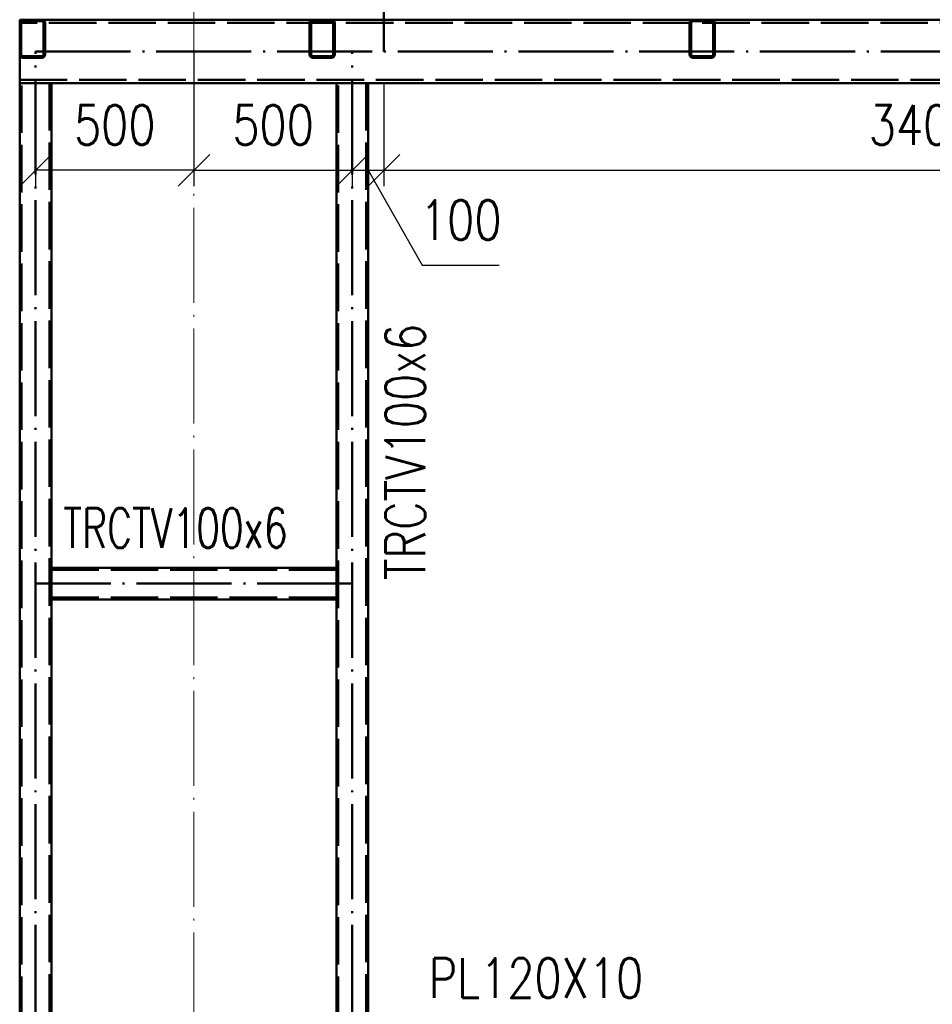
# Paper-space layout 'Layout1' of a CAD drawing. Extents: x -2 to 1380, y -36 to 422.
# Tile 14 of 54: x 429 to 486, y 182 to 244. Entities that reach past the tile are written whole.
import ezdxf

# ---------------------------------------------------------------- set-up
doc = ezdxf.new("R2010")
doc.units = 0
for name, pattern in [('ACAD_ISO02W100', [15, 12, -3]), ('ACAD_ISO04W100', [30.5, 24, -3, 0.5, -3]), ('HP_01_CER_B', [8, 5, -1, 1, -1])]:
    doc.linetypes.add(name, pattern=pattern)
doc.layers.get('0').update_dxf_attribs({"linetype": 'CONTINUOUS'})
doc.layers.get('DEFPOINTS').update_dxf_attribs({"color": 132, "linetype": 'CONTINUOUS'})
for name, color, linetype, lineweight in [('SS_1.ET-HALA_TaO-RASTR', 7, 'HP_01_CER_B', 13), ('SS_2.ET-HALA_TaO-PRISTAVBA-VNITRNI_KCE', 190, 'CONTINUOUS', 50), ('SS_KOTY', 3, 'CONTINUOUS', 25), ('SS_POPIS_PROFILU', 13, 'CONTINUOUS', 25), ('SS_SRAFY', 8, 'CONTINUOUS', 18)]:
    doc.layers.add(name, color=color, linetype=linetype, lineweight=lineweight)
doc.styles.add('ROMANS', font='romans.shx', dxfattribs={"width": 0.8})
doc.styles.add('romans.shx', font='romans.shx', dxfattribs={"height": 5})
doc.dimstyles.new('A-1_(2.5)_50AS', dxfattribs={"dimtxt": 2.5, "dimasz": 2, "dimexe": 1, "dimexo": 2, "dimgap": 0, "dimtad": 0, "dimdec": 1, "dimlfac": 50, "dimrnd": 1, "dimtxsty": 'ROMANS', "dimblk1": 'OBLIQUE', "dimblk2": 'OBLIQUE', "dimsah": 1, "dimcen": 2, "dimclrd": 256, "dimclre": 256, "dimclrt": 256, "dimadec": 1, "dimazin": 2, "dimtfac": 0.714286, "dimtdec": 1, "dimtmove": 0, "dimatfit": 3, "dimldrblk": 'OPEN', "dimfxl": 1, "dimtvp": 1.142857, "dimtfill": 1, "dimtolj": 1, "dimlwd": -1, "dimlwe": -1, "dimarcsym": 0})
pattern_1 = [(45, (430.83077, 66.093935), (-0.04490128, 0.04490128), [])]

# ---------------------------------------------------------------- blocks, each defined once
blk = doc.blocks.new('_Oblique')
at = {"color": 0, "linetype": 'ByBlock', "lineweight": -2}
blk.add_line((-0.5, -0.5), (0.5, 0.5), dxfattribs=at)
blk = doc.blocks.new('*D43')
at = {"layer": 'DEFPOINTS', "color": 0, "transparency": 16777216}
for p in [(372.432, 240.094), (428.531, 240.094, -268691.9), (388.531, 168.094, -268681.5)]:
    blk.add_point(p, dxfattribs=at)
at = {"layer": 'SS_KOTY', "transparency": 16777216}
for p, q in [((426.531, 240.094), (371.432, 240.094)), ((372.432, 168.094), (372.432, 240.094)), ((386.531, 168.094), (371.432, 168.094))]:
    blk.add_line(p, q, dxfattribs=at)
at = {"layer": 'SS_KOTY', "transparency": 16777216, "xscale": 2, "yscale": 2, "zscale": 2}
for p, rotation in [((372.432, 240.094), 90), ((372.432, 168.094), 270)]:
    blk.add_blockref('_Oblique', p, dxfattribs=dict(at, rotation=rotation))
at = {"layer": 'SS_KOTY', "transparency": 16777216, "insert": (369.575, 204.094), "char_height": 2.5, "attachment_point": 5, "rotation": 90, "style": 'ROMANS', "bg_fill": 3, "box_fill_scale": 1.1, "bg_fill_color": 256, "bg_fill_true_color": 13158600, "bg_fill_transparency": 0}
blk.add_mtext('\\A1;3600', dxfattribs=at)
blk = doc.blocks.new('_OPEN')
at = {"color": 0, "linetype": 'ByBlock'}
for p, q in [((-1, 0.167), (0, 0)), ((0, 0), (-1, -0.167)), ((0, 0), (-1, 0))]:
    blk.add_line(p, q, dxfattribs=at)
blk = doc.blocks.new('*D44')
at = {"layer": 'DEFPOINTS', "color": 0, "transparency": 16777216}
for p in [(372.432, 244.094), (428.531, 244.094, -268691.9), (428.531, 240.094, -268691.9)]:
    blk.add_point(p, dxfattribs=at)
at = {"layer": 'SS_KOTY', "transparency": 16777216}
for p, q in [((372.432, 244.094), (372.432, 251.237)), ((426.531, 244.094), (371.432, 244.094)), ((372.432, 240.094), (372.432, 244.094)), ((426.531, 240.094), (371.432, 240.094))]:
    blk.add_line(p, q, dxfattribs=at)
at = {"layer": 'SS_KOTY', "transparency": 16777216, "xscale": 2, "yscale": 2, "zscale": 2}
for p, rotation in [((372.432, 244.094), 90), ((372.432, 240.094), 270)]:
    blk.add_blockref('_Oblique', p, dxfattribs=dict(at, rotation=rotation))
at = {"layer": 'SS_KOTY', "transparency": 16777216, "insert": (369.575, 248.665), "char_height": 2.5, "attachment_point": 5, "rotation": 90, "style": 'ROMANS', "bg_fill": 3, "box_fill_scale": 1.1, "bg_fill_color": 256, "bg_fill_true_color": 13158600, "bg_fill_transparency": 0}
blk.add_mtext('\\A1;200', dxfattribs=at)
blk = doc.blocks.new('*D45')
at = {"layer": 'DEFPOINTS', "color": 0, "transparency": 16777216}
for p in [(439.531, 244.094), (429.531, 242.094, -268692.9), (429.531, 234.593)]:
    blk.add_point(p, dxfattribs=at)
at = {"layer": 'SS_KOTY', "transparency": 16777216}
for p, q in [((439.531, 242.094), (439.531, 233.593)), ((429.531, 240.094), (429.531, 233.593)), ((439.531, 234.593), (429.531, 234.593))]:
    blk.add_line(p, q, dxfattribs=at)
at = {"layer": 'SS_KOTY', "transparency": 16777216, "xscale": 2, "yscale": 2, "zscale": 2, "rotation": 180}
blk.add_blockref('_Oblique', (429.531, 234.593), dxfattribs=at)
at = {"layer": 'SS_KOTY', "transparency": 16777216, "xscale": 2, "yscale": 2, "zscale": 2}
blk.add_blockref('_Oblique', (439.531, 234.593), dxfattribs=at)
at = {"layer": 'SS_KOTY', "transparency": 16777216, "insert": (434.531, 237.45), "char_height": 2.5, "attachment_point": 5, "style": 'ROMANS', "bg_fill": 3, "box_fill_scale": 1.1, "bg_fill_color": 256, "bg_fill_true_color": 13158600, "bg_fill_transparency": 0}
blk.add_mtext('\\A1;500', dxfattribs=at)
blk = doc.blocks.new('*D46')
at = {"layer": 'DEFPOINTS', "color": 0, "transparency": 16777216}
for p in [(439.531, 244.094), (449.531, 242.094, -268692.9), (449.531, 234.593)]:
    blk.add_point(p, dxfattribs=at)
at = {"layer": 'SS_KOTY', "transparency": 16777216}
for p, q in [((439.531, 242.094), (439.531, 233.593)), ((449.531, 240.094), (449.531, 233.593)), ((439.531, 234.593), (449.531, 234.593))]:
    blk.add_line(p, q, dxfattribs=at)
at = {"layer": 'SS_KOTY', "transparency": 16777216, "xscale": 2, "yscale": 2, "zscale": 2, "rotation": 180}
blk.add_blockref('_Oblique', (439.531, 234.593), dxfattribs=at)
at = {"layer": 'SS_KOTY', "transparency": 16777216, "xscale": 2, "yscale": 2, "zscale": 2}
blk.add_blockref('_Oblique', (449.531, 234.593), dxfattribs=at)
at = {"layer": 'SS_KOTY', "transparency": 16777216, "insert": (444.531, 237.45), "char_height": 2.5, "attachment_point": 5, "style": 'ROMANS', "bg_fill": 3, "box_fill_scale": 1.1, "bg_fill_color": 256, "bg_fill_true_color": 13158600, "bg_fill_transparency": 0}
blk.add_mtext('\\A1;500', dxfattribs=at)
blk = doc.blocks.new('*D47')
at = {"layer": 'DEFPOINTS', "color": 0, "transparency": 16777216}
for p in [(449.531, 242.094, -268692.9), (451.531, 242.094, -268692.9), (451.531, 234.593)]:
    blk.add_point(p, dxfattribs=at)
at = {"layer": 'SS_KOTY', "transparency": 16777216}
for p, q in [((449.531, 240.094), (449.531, 233.593)), ((451.531, 240.094), (451.531, 233.593)), ((449.531, 234.593), (451.531, 234.593)), ((450.531, 234.593), (453.956, 228.593)), ((453.956, 228.593), (458.813, 228.593))]:
    blk.add_line(p, q, dxfattribs=at)
at = {"layer": 'SS_KOTY', "transparency": 16777216, "xscale": 2, "yscale": 2, "zscale": 2, "rotation": 180}
blk.add_blockref('_Oblique', (449.531, 234.593), dxfattribs=at)
at = {"layer": 'SS_KOTY', "transparency": 16777216, "xscale": 2, "yscale": 2, "zscale": 2}
blk.add_blockref('_Oblique', (451.531, 234.593), dxfattribs=at)
at = {"layer": 'SS_KOTY', "transparency": 16777216, "insert": (456.384, 231.45), "char_height": 2.5, "attachment_point": 5, "style": 'ROMANS', "bg_fill": 3, "box_fill_scale": 1.1, "bg_fill_color": 256, "bg_fill_true_color": 13158600, "bg_fill_transparency": 0}
blk.add_mtext('\\A1;100', dxfattribs=at)
blk = doc.blocks.new('*D48')
at = {"layer": 'DEFPOINTS', "color": 0, "transparency": 16777216}
for p in [(451.531, 242.094, -268692.9), (519.631, 242.094, -268692.9), (519.631, 234.593)]:
    blk.add_point(p, dxfattribs=at)
at = {"layer": 'SS_KOTY', "transparency": 16777216}
for p, q in [((451.531, 240.094), (451.531, 233.593)), ((519.631, 240.094), (519.631, 233.593)), ((451.531, 234.593), (519.631, 234.593))]:
    blk.add_line(p, q, dxfattribs=at)
at = {"layer": 'SS_KOTY', "transparency": 16777216, "xscale": 2, "yscale": 2, "zscale": 2, "rotation": 180}
blk.add_blockref('_Oblique', (451.531, 234.593), dxfattribs=at)
at = {"layer": 'SS_KOTY', "transparency": 16777216, "xscale": 2, "yscale": 2, "zscale": 2}
blk.add_blockref('_Oblique', (519.631, 234.593), dxfattribs=at)
at = {"layer": 'SS_KOTY', "transparency": 16777216, "insert": (485.581, 237.45), "char_height": 2.5, "attachment_point": 5, "style": 'ROMANS', "bg_fill": 3, "box_fill_scale": 1.1, "bg_fill_color": 256, "bg_fill_true_color": 13158600, "bg_fill_transparency": 0}
blk.add_mtext('\\A1;3405', dxfattribs=at)

psp = doc.layouts.get("Layout1")

# ---------------------------------------------------------------- linework, layer by layer
at = {"layer": 'SS_2.ET-HALA_TaO-PRISTAVBA-VNITRNI_KCE', "color": 1, "linetype": 'Continuous', "ltscale": 0.25}
for p, q in [((471.0308, 244.0939), (472.2308, 244.0939)), ((471.0308, 243.9939), (472.2308, 243.9939)), ((472.2308, 244.0939), (495.0308, 244.0939)), ((448.5307, 209.4939), (430.5308, 209.4939)), ((448.5307, 207.4939), (448.5307, 209.4939)), ((430.5308, 207.4939), (448.5307, 207.4939)), ((448.5308, 168.0939), (448.5308, 207.4939))]:
    psp.add_line(p, q, dxfattribs=at)
at = {"layer": 'SS_2.ET-HALA_TaO-PRISTAVBA-VNITRNI_KCE', "color": 3, "linetype": 'ACAD_ISO02W100', "ltscale": 0.25}
for p, q in [((448.5307, 209.3739), (430.5308, 209.3739)), ((430.5308, 207.6139), (448.5307, 207.6139))]:
    psp.add_line(p, q, dxfattribs=at)
at = {"layer": 'SS_2.ET-HALA_TaO-PRISTAVBA-VNITRNI_KCE', "color": 7, "linetype": 'ACAD_ISO04W100', "ltscale": 0.25}
psp.add_line((449.5308, 208.4939), (429.5308, 208.4939), dxfattribs=at)
at = {"layer": 'SS_2.ET-HALA_TaO-PRISTAVBA-VNITRNI_KCE', "color": 1, "linetype": 'Continuous', "ltscale": 0.25}
for centre, start, end in [((471.0308, 243.8939), 90, 180), ((472.2308, 243.8939), 0, 90)]:
    psp.add_arc(centre, 0.2, start, end, dxfattribs=at)
at = {"layer": 'SS_2.ET-HALA_TaO-PRISTAVBA-VNITRNI_KCE', "color": 1, "linetype": 'Continuous', "ltscale": 0.25, "extrusion": (-1.16415e-11, 4.82214e-12, -1)}
psp.add_arc((-471.0308, 243.8939, 0), 0.1, 0, 90, dxfattribs=at)
at = {"layer": 'SS_2.ET-HALA_TaO-PRISTAVBA-VNITRNI_KCE', "color": 1, "linetype": 'Continuous', "ltscale": 0.25, "extrusion": (4.82208e-12, 1.16416e-11, -1)}
psp.add_arc((-472.2308, 243.8939, 0), 0.1, 90, 180, dxfattribs=at)

# ---------------------------------------------------------------- texts
at = {"layer": 'SS_POPIS_PROFILU', "color": 13, "style": 'romans.shx', "width": 0.8}
psp.add_text('TRCTV100x6', height=2.5, rotation=90, dxfattribs=at).set_placement((454.1272, 208.7072))
at = {"layer": 'SS_POPIS_PROFILU', "color": 13, "style": 'romans.shx'}
for s, width, p in [('TRCTV100x6', 0.7, (431.2764, 210.7506)), ('PL120X10', 0.8, (454.3589, 182.3411))]:
    psp.add_text(s, height=2.5, dxfattribs=dict(at, width=width)).set_placement(p)

# ---------------------------------------------------------------- dimensions: what is measured, and where the dimension line sits
at = {"layer": 'SS_KOTY'}
dim = psp.add_linear_dim(base=(372.4318, 240.0939), p1=(388.5308, 168.0939, -268681.5), p2=(428.5308, 240.0939, -268691.9), angle=90, dimstyle='A-1_(2.5)_50AS', dxfattribs=at)
dim.commit()
dim.dimension.update_dxf_attribs({"geometry": '*D43', "text_midpoint": (369.5746, 204.0939)})

# ---------------------------------------------------------------- next in the draw order: dimensions: what is measured, and where the dimension line sits
dim = psp.add_linear_dim(base=(372.4318, 244.0939), p1=(428.5308, 240.0939, -268691.9), p2=(428.5308, 244.0939, -268691.9), angle=90, dimstyle='A-1_(2.5)_50AS', override={"dimtmove": 0}, dxfattribs=at)
dim.commit()
dim.dimension.update_dxf_attribs({"geometry": '*D44', "text_midpoint": (369.5746, 248.6654)})

# ---------------------------------------------------------------- next in the draw order: dimensions: what is measured, and where the dimension line sits
dim = psp.add_linear_dim(base=(429.5308, 234.5931), p1=(439.5308, 244.0939), p2=(429.5308, 242.0939, -268692.9), dimstyle='A-1_(2.5)_50AS', dxfattribs=at)
dim.commit()
dim.dimension.update_dxf_attribs({"geometry": '*D45', "text_midpoint": (434.5308, 237.4502)})

# ---------------------------------------------------------------- next in the draw order: hatches: boundary and pattern name
at = {"layer": 'SS_SRAFY'}
h = psp.add_hatch(dxfattribs=at)
h.set_pattern_fill('ANSI31', color=5, scale=0.02, style=0)
h.set_pattern_definition(pattern_1)
h.paths.add_polyline_path([(429.9308, 244.0939), (428.7308, 244.0939, 0.4142136), (428.5308, 243.8939), (428.5308, 241.8939, 0.4142136), (428.7308, 241.6939), (429.9308, 241.6939, 0.4142136), (430.1308, 241.8939), (430.1308, 243.8939, 0.4142136)], flags=0)
h.paths.add_polyline_path([(430.0308, 243.8939), (430.0308, 241.8939, -0.4142136), (429.9308, 241.7939), (428.7308, 241.7939, -0.4142136), (428.6308, 241.8939), (428.6308, 243.8939, -0.4142136), (428.7308, 243.9939), (429.9308, 243.9939, -0.4142136)], flags=0)

# ---------------------------------------------------------------- next in the draw order: linework, layer by layer
at = {"layer": 'SS_2.ET-HALA_TaO-PRISTAVBA-VNITRNI_KCE', "color": 1, "linetype": 'Continuous', "ltscale": 0.25}
for p, q in [((428.5308, 244.0939), (428.7308, 244.0939)), ((428.5308, 243.894), (428.5308, 244.0939)), ((428.5308, 241.8939), (428.5308, 243.8939)), ((428.6308, 241.8939), (428.6308, 243.8939)), ((428.7308, 244.0939), (429.9308, 244.0939)), ((428.7308, 243.9939), (429.9308, 243.9939)), ((430.0308, 243.8939), (430.0308, 241.8939)), ((430.1308, 241.8939), (430.1308, 243.8939)), ((428.5308, 240.0939), (428.5308, 241.8939)), ((429.9308, 241.7939), (428.7308, 241.7939)), ((428.7308, 241.6939), (429.9308, 241.6939)), ((428.5308, 240.0939), (430.5308, 240.0939)), ((428.5308, 168.0939), (428.5308, 240.0939)), ((430.5308, 168.0939), (430.5308, 240.0939))]:
    psp.add_line(p, q, dxfattribs=at)
at = {"layer": 'SS_2.ET-HALA_TaO-PRISTAVBA-VNITRNI_KCE', "color": 7, "linetype": 'ACAD_ISO04W100', "ltscale": 0.25}
psp.add_line((429.5308, 165.6939), (429.5308, 242.0939), dxfattribs=at)
at = {"layer": 'SS_2.ET-HALA_TaO-PRISTAVBA-VNITRNI_KCE', "color": 3, "linetype": 'ACAD_ISO02W100', "ltscale": 0.25}
for p, q in [((428.6508, 165.6939), (428.6508, 240.0939)), ((430.4108, 240.0939), (430.4108, 165.6939))]:
    psp.add_line(p, q, dxfattribs=at)
at = {"layer": 'SS_2.ET-HALA_TaO-PRISTAVBA-VNITRNI_KCE', "color": 1, "linetype": 'Continuous', "ltscale": 0.25}
for centre, start, end in [((428.7308, 243.8939), 90, 180), ((429.9308, 243.8939), 0, 90), ((428.7308, 241.8939), 180, 270), ((429.9308, 241.8939), 270, 0)]:
    psp.add_arc(centre, 0.2, start, end, dxfattribs=at)
at = {"layer": 'SS_2.ET-HALA_TaO-PRISTAVBA-VNITRNI_KCE', "color": 1, "linetype": 'Continuous', "ltscale": 0.25, "extrusion": (-1.16415e-11, 4.82214e-12, -1)}
psp.add_arc((-428.7308, 243.8939, 0), 0.1, 0, 90, dxfattribs=at)
at = {"layer": 'SS_2.ET-HALA_TaO-PRISTAVBA-VNITRNI_KCE', "color": 1, "linetype": 'Continuous', "ltscale": 0.25, "extrusion": (4.82208e-12, 1.16416e-11, -1)}
psp.add_arc((-429.9308, 243.8939, 0), 0.1, 90, 180, dxfattribs=at)
at = {"layer": 'SS_2.ET-HALA_TaO-PRISTAVBA-VNITRNI_KCE', "color": 1, "linetype": 'Continuous', "ltscale": 0.25, "extrusion": (-3.7494e-33, 6.12323e-17, -1)}
for centre, start, end in [((-428.7308, 241.8939), 270, 0), ((-429.9308, 241.8939), 180, 270)]:
    psp.add_arc(centre, 0.1, start, end, dxfattribs=at)

# ---------------------------------------------------------------- next in the draw order: dimensions: what is measured, and where the dimension line sits
at = {"layer": 'SS_KOTY'}
dim = psp.add_linear_dim(base=(449.5308, 234.5931), p1=(439.5308, 244.0939), p2=(449.5308, 242.0939, -268692.9), dimstyle='A-1_(2.5)_50AS', override={"dimtmove": 1}, dxfattribs=at)
dim.commit()
dim.dimension.update_dxf_attribs({"geometry": '*D46', "text_midpoint": (444.5308, 237.4502)})

# ---------------------------------------------------------------- next in the draw order: linework, layer by layer
at = {"layer": 'SS_1.ET-HALA_TaO-RASTR', "linetype": 'ACAD_ISO04W100', "ltscale": 0.25}
psp.add_line((439.5308, 66.0939), (439.5308, 360.6361), dxfattribs=at)
at = {"layer": 'SS_2.ET-HALA_TaO-PRISTAVBA-VNITRNI_KCE', "color": 3, "linetype": 'ACAD_ISO02W100', "ltscale": 0.25}
psp.add_line((594.6307, 243.8939), (428.5308, 243.8939), dxfattribs=at)
at = {"layer": 'SS_2.ET-HALA_TaO-PRISTAVBA-VNITRNI_KCE', "color": 1, "linetype": 'Continuous', "ltscale": 0.25}
for p, q in [((429.9308, 244.0939), (447.0308, 244.0939)), ((446.8308, 243.8939), (446.8308, 241.8939)), ((446.9308, 241.8939), (446.9308, 243.8939)), ((447.0308, 244.0939), (448.2308, 244.0939)), ((447.0308, 243.9939), (448.2308, 243.9939)), ((448.2308, 244.0939), (471.0308, 244.0939))]:
    psp.add_line(p, q, dxfattribs=at)
for centre, start, end in [((447.0308, 243.8939), 90, 180), ((448.2308, 243.8939), 0, 90), ((447.0308, 241.8939), 180, 270)]:
    psp.add_arc(centre, 0.2, start, end, dxfattribs=at)
at = {"layer": 'SS_2.ET-HALA_TaO-PRISTAVBA-VNITRNI_KCE', "color": 1, "linetype": 'Continuous', "ltscale": 0.25, "extrusion": (-3.7494e-33, 6.12323e-17, -1)}
for centre, start, end in [((-447.0308, 243.8939), 0, 90), ((-448.2308, 243.8939), 90, 180)]:
    psp.add_arc(centre, 0.1, start, end, dxfattribs=at)
at = {"layer": 'SS_2.ET-HALA_TaO-PRISTAVBA-VNITRNI_KCE', "color": 1, "linetype": 'Continuous', "ltscale": 0.25, "extrusion": (-2.32831e-11, -9.6441e-12, -1)}
psp.add_arc((-447.0308, 241.8939, 0), 0.1, 270, 0, dxfattribs=at)

# ---------------------------------------------------------------- next in the draw order: dimensions: what is measured, and where the dimension line sits
at = {"layer": 'SS_KOTY'}
dim = psp.add_linear_dim(base=(451.5308, 234.5931), p1=(449.5308, 242.0939, -268692.9), p2=(451.5308, 242.0939, -268692.9), dimstyle='A-1_(2.5)_50AS', override={"dimtmove": 1}, dxfattribs=at)
dim.commit()
dim.dimension.update_dxf_attribs({"geometry": '*D47', "text_midpoint": (453.9558, 228.5931), "dimtype": 160})

# ---------------------------------------------------------------- next in the draw order: hatches: boundary and pattern name
at = {"layer": 'SS_SRAFY'}
h = psp.add_hatch(dxfattribs=at)
h.set_pattern_fill('ANSI31', color=5, scale=0.02, style=0)
h.set_pattern_definition(pattern_1)
h.paths.add_polyline_path([(447.0308, 244.0939, 0.4142136), (446.8308, 243.8939), (446.8308, 241.8939, 0.4142136), (447.0308, 241.6939), (448.2308, 241.6939, 0.4142136), (448.4308, 241.8939), (448.4308, 243.8939, 0.4142136), (448.2308, 244.0939)], flags=0)
h.paths.add_polyline_path([(447.0308, 243.9939), (448.2308, 243.9939, -0.4142136), (448.3308, 243.8939), (448.3308, 241.8939, -0.4142136), (448.2308, 241.7939), (447.0308, 241.7939, -0.4142136), (446.9308, 241.8939), (446.9308, 243.8939, -0.4142136)], flags=0)

# ---------------------------------------------------------------- next in the draw order: linework, layer by layer
at = {"layer": 'SS_2.ET-HALA_TaO-PRISTAVBA-VNITRNI_KCE', "color": 1, "linetype": 'Continuous', "ltscale": 0.25}
for p, q in [((448.3308, 243.8939), (448.3308, 241.8939)), ((448.4308, 241.8939), (448.4308, 243.8939)), ((448.2308, 241.7939), (447.0308, 241.7939)), ((447.0308, 241.6939), (448.2308, 241.6939)), ((448.5308, 209.4939), (448.5308, 240.0939))]:
    psp.add_line(p, q, dxfattribs=at)
at = {"layer": 'SS_2.ET-HALA_TaO-PRISTAVBA-VNITRNI_KCE', "color": 7, "linetype": 'ACAD_ISO04W100', "ltscale": 0.25}
psp.add_line((449.5308, 165.6939), (449.5308, 242.0939), dxfattribs=at)
at = {"layer": 'SS_2.ET-HALA_TaO-PRISTAVBA-VNITRNI_KCE', "color": 3, "linetype": 'ACAD_ISO02W100', "ltscale": 0.25}
psp.add_line((448.6508, 165.6939), (448.6508, 240.0939), dxfattribs=at)
at = {"layer": 'SS_2.ET-HALA_TaO-PRISTAVBA-VNITRNI_KCE', "color": 1, "linetype": 'Continuous', "ltscale": 0.25, "extrusion": (9.64416e-12, -2.3283e-11, -1)}
psp.add_arc((-448.2308, 241.8939, 0), 0.1, 180, 270, dxfattribs=at)
at = {"layer": 'SS_2.ET-HALA_TaO-PRISTAVBA-VNITRNI_KCE', "color": 1, "linetype": 'Continuous', "ltscale": 0.25}
psp.add_arc((448.2308, 241.8939), 0.2, 270, 0, dxfattribs=at)

# ---------------------------------------------------------------- next in the draw order: dimensions: what is measured, and where the dimension line sits
at = {"layer": 'SS_KOTY'}
dim = psp.add_linear_dim(base=(519.6308, 234.5931), p1=(451.5308, 242.0939, -268692.9), p2=(519.6308, 242.0939, -268692.9), dimstyle='A-1_(2.5)_50AS', override={"dimtmove": 1}, dxfattribs=at)
dim.commit()
dim.dimension.update_dxf_attribs({"geometry": '*D48', "text_midpoint": (485.5808, 237.4502)})

# ---------------------------------------------------------------- next in the draw order: hatches: boundary and pattern name
at = {"layer": 'SS_SRAFY'}
h = psp.add_hatch(dxfattribs=at)
h.set_pattern_fill('ANSI31', color=5, scale=0.02, style=0)
h.set_pattern_definition(pattern_1)
h.paths.add_polyline_path([(472.2308, 244.0939), (471.0308, 244.0939, 0.4142136), (470.8308, 243.8939), (470.8308, 241.8939, 0.4142136), (471.0308, 241.6939), (472.2308, 241.6939, 0.4142136), (472.4308, 241.8939), (472.4308, 243.8939, 0.4142136)], flags=0)
h.paths.add_polyline_path([(472.3308, 243.8939), (472.3308, 241.8939, -0.4142136), (472.2308, 241.7939), (471.0308, 241.7939, -0.4142136), (470.9308, 241.8939), (470.9308, 243.8939, -0.4142136), (471.0308, 243.9939), (472.2308, 243.9939, -0.4142136)], flags=0)

# ---------------------------------------------------------------- next in the draw order: linework, layer by layer
at = {"layer": 'SS_2.ET-HALA_TaO-PRISTAVBA-VNITRNI_KCE', "color": 7, "linetype": 'ACAD_ISO04W100', "ltscale": 0.25}
for p, q in [((451.5308, 242.0939), (451.5308, 344.8989)), ((429.5308, 242.0939), (593.6308, 242.0939))]:
    psp.add_line(p, q, dxfattribs=at)
at = {"layer": 'SS_2.ET-HALA_TaO-PRISTAVBA-VNITRNI_KCE', "color": 1, "linetype": 'Continuous', "ltscale": 0.25}
for p, q in [((470.8308, 243.8939), (470.8308, 241.8939)), ((470.9308, 241.8939), (470.9308, 243.8939)), ((472.3308, 243.8939), (472.3308, 241.8939)), ((472.4308, 241.8939), (472.4308, 243.8939)), ((472.2308, 241.7939), (471.0308, 241.7939)), ((471.0308, 241.6939), (472.2308, 241.6939)), ((430.5308, 240.0939), (594.6307, 240.0939)), ((450.5308, 240.0939), (450.5308, 168.0939))]:
    psp.add_line(p, q, dxfattribs=at)
at = {"layer": 'SS_2.ET-HALA_TaO-PRISTAVBA-VNITRNI_KCE', "color": 3, "linetype": 'ACAD_ISO02W100', "ltscale": 0.25}
for p, q in [((428.5308, 240.2939), (594.6307, 240.2939)), ((450.4108, 240.0939), (450.4108, 165.6939))]:
    psp.add_line(p, q, dxfattribs=at)
at = {"layer": 'SS_2.ET-HALA_TaO-PRISTAVBA-VNITRNI_KCE', "color": 1, "linetype": 'Continuous', "ltscale": 0.25}
for centre, start, end in [((471.0308, 241.8939), 180, 270), ((472.2308, 241.8939), 270, 0)]:
    psp.add_arc(centre, 0.2, start, end, dxfattribs=at)
at = {"layer": 'SS_2.ET-HALA_TaO-PRISTAVBA-VNITRNI_KCE', "color": 1, "linetype": 'Continuous', "ltscale": 0.25, "extrusion": (-3.7494e-33, 6.12323e-17, -1)}
for centre, start, end in [((-471.0308, 241.8939), 270, 0), ((-472.2308, 241.8939), 180, 270)]:
    psp.add_arc(centre, 0.1, start, end, dxfattribs=at)

doc.saveas('drawing.dxf')
